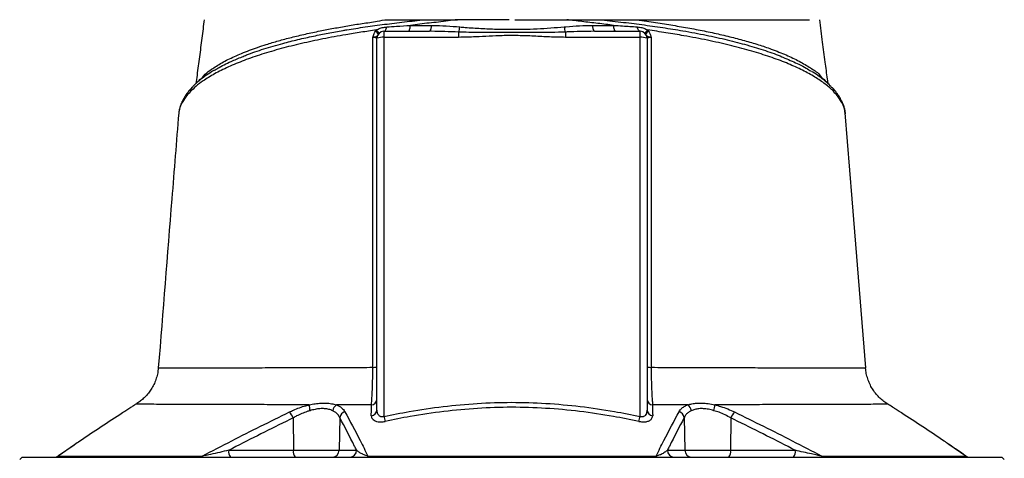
# Model space of a CAD drawing. Header units: millimetres. Extents: x 8 to 733, y 11 to 2128.
# Tile 10 of 11: x 99 to 522, y 1645 to 1833. Entities that reach past the tile are written whole.
import ezdxf

# ---------------------------------------------------------------- set-up
doc = ezdxf.new("R2010")
doc.units = ezdxf.units.MM

msp = doc.modelspace()

# ---------------------------------------------------------------- linework, layer by layer
at = {"color": 7, "linetype": 'Continuous', "lineweight": 25}
for p, q in [((252.06, 1828.31), (252.48, 1828.85)), ((255.72, 1828.26), (255.72, 1825.68)), ((255.72, 1828.26), (275.31, 1828.26)), ((287.8, 1827.94), (287.8, 1825.68)), ((333.64, 1827.94), (333.64, 1825.68)), ((346.13, 1828.26), (365.72, 1828.26)), ((365.72, 1825.68), (365.72, 1828.26)), ((368.96, 1828.85), (369.38, 1828.31)), ((252.72, 1665.64), (252.72, 1825.26)), ((255.72, 1825.68), (255.72, 1662.77)), ((287.8, 1825.68), (255.72, 1825.68)), ((365.72, 1825.68), (333.64, 1825.68)), ((365.72, 1662.77), (365.72, 1825.68)), ((368.72, 1825.26), (368.72, 1665.64)), ((448.35, 1804.03), (448.28, 1804.11)), ((167.61, 1793.17), (167.6, 1792.92)), ((453.9, 1792.86), (453.84, 1793.17)), ((462.55, 1683.58), (462.59, 1683.58)), ((472.29, 1667.97), (472.27, 1667.97)), ((216.75, 1662.16), (216.82, 1648.21)), ((236.71, 1662.3), (236.47, 1648.21)), ((384.73, 1662.3), (384.97, 1648.21)), ((404.69, 1662.16), (404.62, 1648.21)), ((122.6, 1650.48), (115.87, 1645.82)), ((189.06, 1648.21), (216.82, 1648.21)), ((216.82, 1648.21), (236.47, 1648.21)), ((236.47, 1648.21), (243.96, 1648.21)), ((377.48, 1648.21), (384.97, 1648.21)), ((384.97, 1648.21), (404.62, 1648.21)), ((404.62, 1648.21), (432.38, 1648.21)), ((100.22, 1645.26), (99.22, 1644.26)), ((100.22, 1645.26), (521.22, 1645.26)), ((522.22, 1644.26), (521.22, 1645.26))]:
    msp.add_line(p, q, dxfattribs=at)
at = {"color": 8, "linetype": 'Continuous', "lineweight": 25}
for p, q in [((176.06, 1806.8), (176.29, 1807.16)), ((445.21, 1806.84), (445.16, 1807.16)), ((445.16, 1807.16), (445.52, 1806.59)), ((122.8, 1650.58), (115.72, 1645.68)), ((505.72, 1645.68), (498.37, 1650.77))]:
    msp.add_line(p, q, dxfattribs=at)
at = {"color": 7, "linetype": 'Continuous', "lineweight": 25, "flags": 128}
for points in [[(255.72, 1828.26), (255.91, 1828.3), (256.09, 1828.4), (256.26, 1828.56), (256.42, 1828.79), (256.57, 1829.06), (256.69, 1829.39), (256.8, 1829.76), (256.88, 1830.17)], [(266.14, 1828.26), (266.31, 1828.31), (266.47, 1828.45), (266.62, 1828.68), (266.75, 1829), (266.87, 1829.38), (266.96, 1829.82), (267.03, 1830.31), (267.07, 1830.83)], [(355.3, 1828.26), (355.13, 1828.31), (354.97, 1828.45), (354.82, 1828.68), (354.69, 1829), (354.57, 1829.38), (354.48, 1829.82), (354.41, 1830.31), (354.37, 1830.83)], [(365.72, 1828.26), (365.53, 1828.3), (365.35, 1828.4), (365.18, 1828.56), (365.02, 1828.79), (364.87, 1829.06), (364.75, 1829.39), (364.64, 1829.76), (364.56, 1830.17)], [(462.66, 1683.59), (456.86, 1756.25), (453.91, 1793.17)]]:
    msp.add_lwpolyline(points, dxfattribs=at)
at = {"color": 7, "linetype": 'Continuous', "lineweight": 25}
for centre, radius, start, end in [((250.68, 1825.85), 2.83, 23.8856, 60.7882), ((251.1, 1826.87), 2.42, 9.2386, 55.0291), ((255.72, 1825.26), 3, 90, 180), ((273.03, 1830.3), 3.06, 318.1738, 9.6923), ((279.47, 1830.89), 8.84, 340.5139, 355.2802), ((341.97, 1830.89), 8.84, 184.7198, 199.4861), ((348.41, 1830.3), 3.06, 170.3077, 221.826), ((365.72, 1825.26), 3, 0, 90), ((370.34, 1826.87), 2.42, 124.9711, 170.7614), ((370.76, 1825.85), 2.83, 119.2118, 156.1144), ((254.98, 1819.98), 5.75, 82.6484, 113.196), ((366.46, 1819.98), 5.75, 66.804, 97.3516), ((251.26, 1691.58), 7.72, 267.5312, 280.9022), ((370.18, 1691.57), 7.71, 259.0871, 272.4719), ((232.89, 1667.59), 9.26, 178.9954, 194.7048), ((237.31, 1664.67), 3.67, 123.6473, 171.4519), ((249.99, 1670.39), 2.73, 276.734, 356.7457), ((371.45, 1670.39), 2.73, 183.2548, 263.2691), ((384.14, 1664.67), 3.67, 8.5466, 56.3506), ((388.55, 1667.59), 9.25, 345.2965, 1.0087), ((209.79, 1659.34), 7.51, 22.0587, 45.2496), ((239.85, 1661.76), 3.19, 106.8189, 170.2217), ((249.99, 1665.8), 2.73, 276.1533, 356.646), ((308.62, 1673.92), 54.06, 191.8994, 194.2273), ((312.83, 1673.92), 54.06, 345.7713, 348.0995), ((371.45, 1665.8), 2.73, 183.354, 263.8467), ((381.59, 1661.76), 3.19, 9.7797, 73.1846), ((411.65, 1659.34), 7.51, 134.7457, 157.9453), ((114.13, 1648.26), 3, 270.0054, 305.3439), ((114.22, 1648.15), 2.89, 270.0465, 301.226), ((176.54, 1646.81), 1.55, 271.3889, 313.7765), ((192.47, 1647.54), 3.48, 168.8067, 220.7032), ((220.23, 1647.54), 3.48, 168.807, 220.7029), ((233.53, 1648.21), 2.95, 270.9887, 359.9984), ((241.01, 1648.21), 2.95, 270.9889, 359.9983), ((248.19, 1645.9), 0.655, 282.0592, 342.4433), ((373.25, 1645.9), 0.655, 197.5552, 257.9398), ((380.43, 1648.21), 2.95, 180.0017, 269.0111), ((387.91, 1648.21), 2.95, 180.0016, 269.0113), ((401.21, 1647.54), 3.48, 319.2969, 11.1931), ((428.97, 1647.54), 3.48, 319.2971, 11.193), ((444.9, 1646.81), 1.55, 226.2384, 268.6044), ((507.31, 1648.27), 3, 234.7492, 269.9906), ((507.22, 1648.15), 2.89, 238.7791, 269.9546)]:
    msp.add_arc(centre, radius, start, end, dxfattribs=at)
at = {"color": 8, "linetype": 'Continuous', "lineweight": 25}
for centre, radius, start, end in [((175.13, 1802.29), 2.67, 136.7948, 179.8113), ((446.32, 1802.28), 2.68, 0.2063, 40.7317), ((171.39, 1796.75), 2.76, 154.1537, 177.1649), ((450.15, 1796.77), 2.66, 2.3875, 26.0587)]:
    msp.add_arc(centre, radius, start, end, dxfattribs=at)
at = {"color": 7, "linetype": 'Continuous', "lineweight": 25}
for points, knots in [([(178.49, 1833.26), (178.15, 1830.63), (177.48, 1825.35), (176.45, 1817.36), (175.6, 1810.83), (175.06, 1806.97), (174.89, 1805.76)], [0, 0, 0, 0, 0.289898, 0.579817, 0.868374, 1, 1, 1, 1]), ([(176.76, 1807.74), (176.76, 1807.74), (177.45, 1807.74), (178.86, 1810.2), (181.91, 1812.1), (185.98, 1814.82), (191.4, 1817.49), (197.75, 1820.13), (204.19, 1822.34), (210.34, 1824.18), (215.97, 1825.68), (221.94, 1827.1), (228, 1828.4), (234.08, 1829.57), (240.11, 1830.62), (246.39, 1831.69), (252.02, 1832.35), (255.76, 1833.26), (257.13, 1833.26), (257.13, 1833.26)], [0, 0, 0, 0, 0, 0.065218, 0.130675, 0.220363, 0.310052, 0.402347, 0.494643, 0.556083, 0.617523, 0.679778, 0.742033, 0.797135, 0.852236, 0.907899, 0.963562, 1, 1, 1, 1, 1]), ([(257.13, 1833.26), (257.68, 1833.26), (258.76, 1833.26), (260.38, 1833.26), (261.99, 1833.26), (263.59, 1833.26), (265.53, 1833.26), (267.83, 1833.26), (270.55, 1833.26), (272.4, 1833.26), (273.33, 1833.26)], [0, 0, 0, 0, 0.101917, 0.202879, 0.302889, 0.401951, 0.500069, 0.66183, 0.828469, 1, 1, 1, 1]), ([(287.26, 1833.26), (287.26, 1833.26), (286.06, 1833.26), (281.77, 1832.44), (275.14, 1831.87), (269.76, 1831.18), (267.07, 1830.83)], [0, 0, 0, 0, 0.000003, 0.193053, 0.595795, 1, 1, 1, 1]), ([(273.33, 1833.26), (273.55, 1833.26), (273.99, 1833.26), (274.65, 1833.26), (275.33, 1833.26), (276.03, 1833.26), (277.07, 1833.26), (278.46, 1833.26), (280.2, 1833.26), (281.95, 1833.26), (283.71, 1833.26), (285.48, 1833.26), (286.67, 1833.26), (287.26, 1833.26)], [0, 0, 0, 0, 0.048202, 0.097322, 0.147367, 0.198347, 0.250267, 0.373775, 0.500284, 0.624448, 0.74908, 0.874243, 1, 1, 1, 1]), ([(311.9, 1833.26), (312.3, 1833.26), (313.08, 1833.26), (314.27, 1833.26), (315.45, 1833.26), (316.63, 1833.26), (317.8, 1833.26), (318.98, 1833.26), (320.16, 1833.26), (321.33, 1833.26), (322.51, 1833.26), (323.68, 1833.26), (324.85, 1833.26), (326.02, 1833.26), (327.19, 1833.26), (328.36, 1833.26), (329.52, 1833.26), (330.69, 1833.26), (331.85, 1833.26), (333.02, 1833.26), (333.79, 1833.26), (334.18, 1833.26)], [0, 0, 0, 0, 0.052847, 0.105648, 0.158408, 0.211131, 0.263819, 0.316478, 0.36911, 0.421719, 0.47431, 0.526885, 0.579449, 0.632005, 0.684557, 0.737109, 0.789665, 0.842228, 0.894803, 0.947392, 1, 1, 1, 1]), ([(354.37, 1830.83), (352.13, 1831.11), (347.64, 1831.66), (340.91, 1832.45), (336.42, 1832.99), (334.23, 1833.26)], [0, 0, 0, 0, 0.3389706, 0.6787982, 1, 1, 1, 1]), ([(334.23, 1833.26), (334.53, 1833.26), (335.12, 1833.26), (336.01, 1833.26), (336.89, 1833.26), (337.77, 1833.26), (338.64, 1833.26), (339.51, 1833.26), (340.38, 1833.26), (341.44, 1833.26), (342.7, 1833.26), (344.12, 1833.26), (345.49, 1833.26), (346.82, 1833.26), (347.68, 1833.26), (348.11, 1833.26)], [0, 0, 0, 0, 0.062765, 0.125378, 0.187847, 0.25018, 0.312384, 0.374468, 0.436439, 0.498304, 0.604243, 0.707335, 0.807625, 0.905162, 1, 1, 1, 1]), ([(348.11, 1833.26), (348.7, 1833.26), (349.88, 1833.26), (351.62, 1833.26), (353.32, 1833.26), (354.44, 1833.26), (355, 1833.26)], [0, 0, 0, 0, 0.256856, 0.509136, 0.756848, 1, 1, 1, 1]), ([(355, 1833.26), (355.42, 1833.26), (356.73, 1833.26), (358.93, 1833.26), (361.61, 1833.26), (363.4, 1833.26), (364.31, 1833.26)], [0, 0, 0, 0, 0.134391, 0.418341, 0.706868, 1, 1, 1, 1]), ([(364.32, 1833.26), (365.75, 1833.05), (369.77, 1832.45), (376.22, 1831.46), (383.59, 1830.25), (390.72, 1828.94), (397.65, 1827.52), (404.3, 1825.98), (410.67, 1824.31), (416.64, 1822.53), (422.72, 1820.47), (428.66, 1818.1), (434.29, 1815.46), (439.05, 1812.44), (442.47, 1810.48), (444.07, 1807.74), (444.68, 1807.74), (444.68, 1807.74)], [0, 0, 0, 0, 0.036353, 0.101977, 0.167598, 0.234162, 0.300726, 0.369579, 0.438432, 0.508438, 0.578445, 0.66811, 0.757775, 0.850043, 0.942312, 1, 1, 1, 1, 1]), ([(364.32, 1833.26), (364.67, 1833.26), (365.38, 1833.26), (366.43, 1833.26), (367.48, 1833.26), (368.52, 1833.26), (369.57, 1833.26), (370.6, 1833.26), (371.63, 1833.26), (372.66, 1833.26), (373.68, 1833.26), (374.7, 1833.26), (375.72, 1833.26), (378.41, 1833.26), (382.7, 1833.26), (388.46, 1833.26), (394.03, 1833.26), (399.38, 1833.26), (404.51, 1833.26), (409.4, 1833.26), (414.03, 1833.26), (418.41, 1833.26), (422.52, 1833.26), (426.36, 1833.26), (429.88, 1833.26), (432.34, 1833.26), (433.91, 1833.26), (434.75, 1833.26), (435.55, 1833.26), (436.33, 1833.26), (437.08, 1833.26), (437.81, 1833.26), (438.27, 1833.26), (438.5, 1833.26)], [0, 0, 0, 0, 0.010299, 0.020596, 0.03089, 0.041183, 0.051475, 0.061768, 0.072061, 0.082355, 0.092652, 0.102951, 0.113254, 0.123561, 0.185249, 0.246982, 0.308889, 0.370735, 0.432864, 0.495008, 0.557252, 0.619549, 0.682503, 0.745393, 0.808835, 0.872282, 0.890519, 0.908752, 0.926985, 0.945222, 0.963468, 0.981726, 1, 1, 1, 1]), ([(446.56, 1805.64), (446.47, 1806.33), (446.02, 1809.48), (445.24, 1815.47), (444.13, 1823.99), (443.36, 1830.04), (442.95, 1833.26)], [0, 0, 0, 0, 0.0754, 0.341301, 0.649485, 1, 1, 1, 1]), ([(252.48, 1828.85), (250.25, 1828.52), (245.78, 1827.87), (238.06, 1826.6), (229.42, 1825.01), (220.15, 1823.03), (211.36, 1820.84), (203.12, 1818.42), (195.52, 1815.78), (188.73, 1812.96), (182.82, 1810.01), (178.3, 1807.21), (174.87, 1804.64), (173.26, 1803.08), (172.45, 1802.3)], [0, 0, 0, 0, 0.057053, 0.114105, 0.204157, 0.294366, 0.384423, 0.478681, 0.574164, 0.669982, 0.765815, 0.861321, 0.93066, 1, 1, 1, 1]), ([(250.99, 1825.66), (250.99, 1825.67), (250.99, 1825.69), (251.01, 1825.79), (251.09, 1826.21), (251.35, 1827.12), (251.79, 1827.85), (252.06, 1828.31)], [0, 0, 0, 0, 0.005383, 0.026153, 0.109334, 0.443259, 1, 1, 1, 1]), ([(252.48, 1828.85), (252.73, 1828.99), (253.52, 1829.45), (255.01, 1829.95), (256.25, 1830.09), (256.88, 1830.17)], [0, 0, 0, 0, 0.180283, 0.580108, 1, 1, 1, 1]), ([(256.88, 1830.17), (258.29, 1830.26), (261.63, 1830.49), (265.07, 1830.71), (267.07, 1830.83)], [0, 0, 0, 0, 0.420027, 1, 1, 1, 1]), ([(267.07, 1830.83), (268.97, 1830.83), (271.95, 1830.82), (274.96, 1830.82), (276.04, 1830.82)], [0, 0, 0, 0, 0.641626, 1, 1, 1, 1]), ([(287.8, 1827.94), (285.81, 1828.02), (281.9, 1828.18), (277.74, 1828.26), (275.56, 1828.26), (275.31, 1828.26)], [0, 0, 0, 0, 0.477238, 0.938777, 1, 1, 1, 1]), ([(276.04, 1830.82), (276.29, 1830.82), (278.44, 1830.81), (282.51, 1830.65), (286.35, 1830.32), (288.28, 1830.16)], [0, 0, 0, 0, 0.0615093, 0.5300232, 1, 1, 1, 1]), ([(333.64, 1827.94), (331.65, 1827.88), (325.14, 1827.68), (315.61, 1827.83), (305.2, 1827.81), (296.43, 1827.7), (290.68, 1827.86), (287.8, 1827.94)], [0, 0, 0, 0, 0.13077, 0.426655, 0.622596, 0.811325, 1, 1, 1, 1]), ([(288.28, 1830.16), (289.07, 1830.09), (292.08, 1829.83), (297.35, 1829.48), (303.64, 1829.22), (311.7, 1829.06), (321.46, 1829.28), (329.29, 1829.87), (333.16, 1830.16)], [0, 0, 0, 0, 0.053877, 0.203608, 0.35334, 0.472668, 0.739438, 1, 1, 1, 1]), ([(333.16, 1830.16), (333.41, 1830.18), (335.59, 1830.38), (339.68, 1830.71), (343.49, 1830.78), (345.4, 1830.82)], [0, 0, 0, 0, 0.061017, 0.529839, 1, 1, 1, 1]), ([(346.13, 1828.26), (344.15, 1828.25), (340.24, 1828.21), (336.07, 1828.05), (333.89, 1827.95), (333.64, 1827.94)], [0, 0, 0, 0, 0.477272, 0.938756, 1, 1, 1, 1]), ([(345.4, 1830.82), (347.33, 1830.82), (350.34, 1830.83), (353.31, 1830.83), (354.37, 1830.83)], [0, 0, 0, 0, 0.641626, 1, 1, 1, 1]), ([(354.37, 1830.83), (355.66, 1830.75), (359.11, 1830.54), (362.46, 1830.31), (364.56, 1830.17)], [0, 0, 0, 0, 0.374247, 1, 1, 1, 1]), ([(364.56, 1830.17), (364.89, 1830.13), (365.84, 1830.04), (367.36, 1829.69), (368.44, 1829.12), (368.96, 1828.85)], [0, 0, 0, 0, 0.221219, 0.62911, 1, 1, 1, 1]), ([(449, 1802.29), (448.66, 1802.63), (447.28, 1804.01), (444.34, 1806.39), (439.7, 1809.38), (434.2, 1812.27), (427.88, 1815.03), (420.72, 1817.63), (412.77, 1820.08), (404.1, 1822.36), (394.71, 1824.48), (385.57, 1826.22), (376.93, 1827.67), (371.62, 1828.46), (368.96, 1828.85)], [0, 0, 0, 0, 0.030225, 0.122394, 0.214849, 0.307291, 0.399443, 0.491868, 0.584612, 0.677344, 0.76975, 0.864043, 0.932022, 1, 1, 1, 1]), ([(369.38, 1828.31), (369.57, 1828.01), (369.92, 1827.46), (370.22, 1826.66), (370.36, 1826.14), (370.42, 1825.88), (370.43, 1825.79), (370.44, 1825.73), (370.45, 1825.69), (370.45, 1825.67), (370.45, 1825.66)], [0, 0, 0, 0, 0.3737381, 0.6799931, 0.882561, 0.9278027, 0.9572741, 0.9755908, 0.9946231, 1, 1, 1, 1]), ([(250.93, 1683.87), (250.94, 1692.01), (250.96, 1708.3), (250.97, 1732.7), (250.99, 1757.07), (251, 1788.09), (250.99, 1810.91), (250.99, 1825.66)], [0, 0, 0, 0, 0.171631, 0.343314, 0.514958, 0.68665, 1, 1, 1, 1]), ([(253.27, 1826.99), (253.11, 1826.75), (252.87, 1826.37), (252.44, 1826), (252.03, 1825.83), (251.64, 1825.74), (251.45, 1825.71), (251.29, 1825.69), (251.18, 1825.68), (251.09, 1825.67), (251.03, 1825.66), (251, 1825.66), (250.99, 1825.66)], [0, 0, 0, 0, 0.303376, 0.487897, 0.736258, 0.81287, 0.873582, 0.919112, 0.951171, 0.971955, 0.996321, 1, 1, 1, 1]), ([(252.72, 1825.26), (252.69, 1825.31), (252.62, 1825.41), (252.1, 1825.54), (251.5, 1825.62), (251.09, 1825.65), (250.99, 1825.66)], [0, 0, 0, 0, 0.303725, 0.605662, 0.903127, 1, 1, 1, 1]), ([(333.64, 1825.68), (331.38, 1825.72), (326.87, 1825.8), (320.11, 1826.2), (313.34, 1826.46), (305.01, 1826.44), (296.51, 1825.85), (290.25, 1825.73), (287.8, 1825.68)], [0, 0, 0, 0, 0.14764, 0.295323, 0.442939, 0.590521, 0.839573, 1, 1, 1, 1]), ([(370.45, 1825.66), (370.44, 1825.66), (370.41, 1825.66), (370.17, 1825.68), (369.88, 1825.72), (369.51, 1825.81), (369.22, 1825.91), (368.83, 1826.12), (368.53, 1826.45), (368.28, 1826.83), (368.17, 1826.99)], [0, 0, 0, 0, 0.003678, 0.028035, 0.19968, 0.265846, 0.398454, 0.530977, 0.796974, 1, 1, 1, 1]), ([(370.45, 1825.66), (370.35, 1825.65), (369.95, 1825.62), (369.34, 1825.54), (368.82, 1825.41), (368.75, 1825.31), (368.72, 1825.26)], [0, 0, 0, 0, 0.096873, 0.394338, 0.696275, 1, 1, 1, 1]), ([(370.45, 1825.66), (370.44, 1813.91), (370.44, 1802.14), (370.45, 1778.56), (370.45, 1766.76), (370.46, 1743.12), (370.47, 1731.28), (370.49, 1707.59), (370.5, 1695.73), (370.51, 1683.87)], [0, 0, 0, 0, 0.25, 0.25, 0.5, 0.5, 0.75, 0.75, 1, 1, 1, 1]), ([(182.89, 1811.5), (183.35, 1811.81), (185.39, 1813.12), (189.31, 1815.07), (193.17, 1816.65), (194.78, 1817.3)], [0, 0, 0, 0, 0.147684, 0.645021, 1, 1, 1, 1]), ([(427.95, 1816.78), (430.02, 1815.9), (433.34, 1814.48), (436.91, 1812.57), (438.52, 1811.58), (439.2, 1811.16)], [0, 0, 0, 0, 0.489167, 0.787523, 1, 1, 1, 1]), ([(182.6, 1811.4), (182.26, 1811.2), (180.89, 1810.4), (178.77, 1808.95), (176.24, 1807.01), (174.38, 1805.4), (173.47, 1804.39), (173.2, 1804.1)], [0, 0, 0, 0, 0.085046, 0.351111, 0.616923, 0.887659, 1, 1, 1, 1]), ([(448.25, 1803.95), (447.98, 1804.25), (447.09, 1805.24), (445.27, 1806.87), (442.77, 1808.84), (440.82, 1810.23), (439.63, 1810.92), (439.47, 1811.02)], [0, 0, 0, 0, 0.121036, 0.400053, 0.678674, 0.955883, 1, 1, 1, 1]), ([(176.29, 1807.16), (176.52, 1807.45), (176.76, 1807.74), (176.76, 1807.74), (176.76, 1807.74)], [0, 0, 0, 0, 0.999973, 1, 1, 1, 1]), ([(444.68, 1807.74), (444.68, 1807.74), (444.86, 1807.74), (445.01, 1807.45), (445.16, 1807.16)], [0, 0, 0, 0, 0.000028, 1, 1, 1, 1]), ([(172.45, 1802.3), (171.81, 1801.57), (170.18, 1799.76), (169.21, 1797.96), (168.63, 1796.88)], [0, 0, 0, 0, 0.398249, 1, 1, 1, 1]), ([(173.19, 1804.1), (172.71, 1803.58), (171.61, 1802.39), (170.27, 1800.45), (169.35, 1798.9), (168.98, 1798.1), (168.91, 1797.95)], [0, 0, 0, 0, 0.2597798, 0.5928089, 0.9227644, 1, 1, 1, 1]), ([(452.54, 1797.94), (452.22, 1798.57), (451.57, 1799.85), (450.19, 1801.86), (449.07, 1803.31), (448.34, 1804.02), (448.27, 1804.1)], [0, 0, 0, 0, 0.309523, 0.632568, 0.962384, 1, 1, 1, 1]), ([(452.81, 1796.88), (452.23, 1797.96), (451.26, 1799.75), (449.64, 1801.57), (449, 1802.29)], [0, 0, 0, 0, 0.602635, 1, 1, 1, 1]), ([(168.94, 1797.93), (168.77, 1797.59), (168.3, 1796.65), (167.89, 1795.43), (167.77, 1794.54), (167.73, 1794.3)], [0, 0, 0, 0, 0.288387, 0.805955, 1, 1, 1, 1]), ([(453.94, 1792.84), (453.94, 1792.98), (453.93, 1793.79), (453.58, 1795.27), (453.12, 1796.83), (452.67, 1797.7), (452.54, 1797.93)], [0, 0, 0, 0, 0.07964, 0.4651295, 0.854745, 1, 1, 1, 1]), ([(167.66, 1793.86), (167.59, 1793.56), (167.52, 1793.25), (167.52, 1792.93), (167.52, 1792.9)], [0, 0, 0, 0, 0.929186, 1, 1, 1, 1]), ([(167.53, 1793.17), (166.54, 1780.87), (163.62, 1744.34), (160.71, 1707.81), (158.78, 1683.58)], [0, 0, 0, 0, 0.336891, 1, 1, 1, 1]), ([(158.73, 1683.59), (158.69, 1683.09), (158.6, 1681.78), (158.12, 1679.74), (157.36, 1677.51), (156.36, 1675.46), (155.18, 1673.58), (153.84, 1671.89), (152.38, 1670.41), (150.82, 1669.14), (149.73, 1668.35), (149.13, 1668.03), (149.11, 1668.02)], [0, 0, 0, 0, 0.0791201, 0.2061915, 0.3295904, 0.4494897, 0.5659348, 0.6788862, 0.788197, 0.893633, 0.9948277, 1, 1, 1, 1]), ([(250.31, 1667.68), (250.37, 1668.31), (250.48, 1669.57), (250.63, 1672.06), (250.76, 1674.94), (250.85, 1677.96), (250.91, 1680.97), (250.92, 1682.9), (250.93, 1683.87)], [0, 0, 0, 0, 0.173967, 0.35284, 0.528231, 0.709338, 0.852975, 1, 1, 1, 1]), ([(370.51, 1683.87), (370.52, 1682.81), (370.53, 1680.71), (370.59, 1677.67), (370.68, 1674.84), (370.8, 1672.24), (370.93, 1669.95), (371.05, 1668.49), (371.12, 1667.81), (371.13, 1667.68)], [0, 0, 0, 0, 0.159322, 0.318665, 0.476802, 0.634973, 0.798379, 0.961817, 1, 1, 1, 1]), ([(472.29, 1668.01), (472.27, 1668.03), (471.63, 1668.37), (470.43, 1669.24), (468.74, 1670.65), (467.18, 1672.31), (465.8, 1674.17), (464.63, 1676.2), (463.69, 1678.37), (463.04, 1680.65), (462.69, 1682.4), (462.65, 1683.39), (462.65, 1683.59)], [0, 0, 0, 0, 0.0042396, 0.1150893, 0.2316012, 0.3512776, 0.4729879, 0.5960149, 0.7199109, 0.8443839, 0.9692282, 1, 1, 1, 1]), ([(149.03, 1667.96), (148.99, 1667.94), (148.91, 1667.89), (148.18, 1667.4), (146.97, 1666.6), (145.35, 1665.55), (144.01, 1664.68), (143.33, 1664.25)], [0, 0, 0, 0, 0.17805, 0.380751, 0.590984, 0.792747, 1, 1, 1, 1]), ([(215.08, 1664.67), (215.65, 1664.94), (217.06, 1665.6), (219.43, 1666.53), (221.73, 1667.28), (223.14, 1667.63), (223.64, 1667.76)], [0, 0, 0, 0, 0.212017, 0.519107, 0.832727, 1, 1, 1, 1]), ([(223.64, 1667.76), (224.48, 1667.92), (226.18, 1668.26), (228.65, 1668.52), (231, 1668.53), (233.27, 1668.28), (234.59, 1667.91), (235.27, 1667.72)], [0, 0, 0, 0, 0.192214, 0.388192, 0.582911, 0.782208, 1, 1, 1, 1]), ([(235.27, 1667.72), (235.71, 1667.56), (236.12, 1667.37), (236.87, 1666.94), (237.21, 1666.71), (238.12, 1665.98), (238.59, 1665.42), (238.93, 1664.81)], [0, 0, 0, 0, 0.25, 0.25, 0.5, 0.5, 1, 1, 1, 1]), ([(250.31, 1667.68), (247.76, 1667.69), (242.66, 1667.7), (237.74, 1667.71), (235.27, 1667.72)], [0, 0, 0, 0, 0.499328, 1, 1, 1, 1]), ([(250.28, 1663.08), (250.29, 1664.08), (250.3, 1665.61), (250.31, 1667.14), (250.31, 1667.68)], [0, 0, 0, 0, 0.646223, 1, 1, 1, 1]), ([(255.72, 1662.77), (259.34, 1663.5), (267.77, 1665.2), (281.13, 1667.14), (295.79, 1668.5), (310.53, 1668.98), (325.31, 1668.52), (340.06, 1667.17), (353.54, 1665.22), (362.05, 1663.51), (365.72, 1662.77)], [0, 0, 0, 0, 0.099949, 0.232616, 0.365376, 0.498007, 0.631512, 0.765147, 0.898688, 1, 1, 1, 1]), ([(365.22, 1660.63), (361.58, 1661.37), (353.15, 1663.08), (339.79, 1665.04), (325.18, 1666.38), (310.53, 1666.84), (295.92, 1666.36), (281.41, 1665), (268.16, 1663.06), (259.81, 1661.36), (256.22, 1660.63)], [0, 0, 0, 0, 0.101427, 0.234929, 0.368527, 0.501991, 0.634583, 0.767307, 0.899937, 1, 1, 1, 1]), ([(386.17, 1667.72), (383.71, 1667.71), (378.79, 1667.7), (373.68, 1667.69), (371.13, 1667.68)], [0, 0, 0, 0, 0.499331, 1, 1, 1, 1]), ([(371.13, 1667.68), (371.13, 1666.69), (371.14, 1665.16), (371.15, 1663.63), (371.16, 1663.08)], [0, 0, 0, 0, 0.646195, 1, 1, 1, 1]), ([(382.51, 1664.81), (382.66, 1665.06), (383.05, 1665.69), (383.99, 1666.59), (385.12, 1667.3), (385.93, 1667.62), (386.17, 1667.72)], [0, 0, 0, 0, 0.205616, 0.529607, 0.860485, 1, 1, 1, 1]), ([(386.17, 1667.72), (386.77, 1667.89), (387.99, 1668.24), (390.12, 1668.51), (392.45, 1668.53), (395.02, 1668.3), (396.85, 1667.94), (397.8, 1667.76)], [0, 0, 0, 0, 0.192332, 0.388421, 0.583167, 0.782495, 1, 1, 1, 1]), ([(397.8, 1667.76), (398.66, 1667.53), (400.54, 1667.05), (403.44, 1666.01), (405.38, 1665.12), (406.36, 1664.67)], [0, 0, 0, 0, 0.290784, 0.640635, 1, 1, 1, 1]), ([(478.11, 1664.25), (477.75, 1664.48), (476.79, 1665.09), (475.41, 1665.99), (474.13, 1666.83), (473.16, 1667.47), (472.59, 1667.84), (472.33, 1668.01), (472.4, 1667.97), (472.41, 1667.96)], [0, 0, 0, 0, 0.108351, 0.28718, 0.46985, 0.639473, 0.813332, 0.99485, 1, 1, 1, 1]), ([(143.33, 1664.25), (137.21, 1660.27), (130.34, 1655.81), (123.55, 1651.1), (122.8, 1650.58)], [0, 0, 0, 0, 0.890436, 1, 1, 1, 1]), ([(177.61, 1645.69), (181.85, 1647.91), (194.26, 1654.4), (206.81, 1660.59), (215.08, 1664.67)], [0, 0, 0, 0, 0.341528, 1, 1, 1, 1]), ([(223.94, 1665.24), (223.53, 1665.12), (222.35, 1664.77), (220.41, 1664.02), (218.42, 1663.09), (217.23, 1662.43), (216.75, 1662.16)], [0, 0, 0, 0, 0.165193, 0.471819, 0.785552, 1, 1, 1, 1]), ([(233.68, 1665.21), (233.13, 1665.43), (232.1, 1665.84), (230.22, 1666.14), (228.24, 1666.13), (226.12, 1665.82), (224.67, 1665.44), (223.94, 1665.24)], [0, 0, 0, 0, 0.220341, 0.411845, 0.610316, 0.802211, 1, 1, 1, 1]), ([(236.71, 1662.3), (236.48, 1662.73), (236, 1663.6), (234.93, 1664.56), (234.04, 1665.03), (233.68, 1665.21)], [0, 0, 0, 0, 0.368732, 0.746876, 1, 1, 1, 1]), ([(238.93, 1664.81), (241.12, 1660.73), (244.45, 1654.54), (247.7, 1647.96), (248.82, 1645.71)], [0, 0, 0, 0, 0.658362, 1, 1, 1, 1]), ([(250.28, 1663.08), (250.29, 1662.91), (250.33, 1662.31), (250.81, 1661.5), (251.87, 1660.82), (253.13, 1660.46), (254.62, 1660.37), (255.69, 1660.55), (256.22, 1660.63)], [0, 0, 0, 0, 0.101041, 0.357622, 0.532011, 0.687794, 0.8439, 1, 1, 1, 1]), ([(255.72, 1662.77), (255.53, 1662.71), (255.27, 1662.61), (254.79, 1662.57), (254.46, 1662.61), (253.99, 1662.77), (253.5, 1663.11), (252.97, 1663.92), (252.75, 1664.81), (252.73, 1665.45), (252.72, 1665.64)], [0, 0, 0, 0, 0.094147, 0.132152, 0.237006, 0.263902, 0.407976, 0.588185, 0.880005, 1, 1, 1, 1]), ([(365.22, 1660.63), (365.71, 1660.55), (366.78, 1660.37), (368.37, 1660.46), (369.78, 1660.89), (370.92, 1661.75), (371.07, 1662.59), (371.16, 1663.08)], [0, 0, 0, 0, 0.142737, 0.31783, 0.49234, 0.703152, 1, 1, 1, 1]), ([(368.72, 1665.64), (368.68, 1665.1), (368.61, 1664.21), (368.06, 1663.22), (367.42, 1662.73), (366.85, 1662.58), (366.37, 1662.58), (366, 1662.66), (365.77, 1662.75), (365.72, 1662.77)], [0, 0, 0, 0, 0.345186, 0.568039, 0.731055, 0.824473, 0.879147, 0.973785, 1, 1, 1, 1]), ([(372.62, 1645.71), (373.74, 1647.96), (377, 1654.54), (380.32, 1660.73), (382.51, 1664.81)], [0, 0, 0, 0, 0.341796, 1, 1, 1, 1]), ([(387.76, 1665.21), (387.56, 1665.11), (386.89, 1664.79), (385.95, 1664.08), (385.17, 1663.18), (384.85, 1662.55), (384.73, 1662.3)], [0, 0, 0, 0, 0.137811, 0.461189, 0.7921, 1, 1, 1, 1]), ([(397.5, 1665.24), (396.69, 1665.46), (395.16, 1665.86), (392.97, 1666.14), (391.01, 1666.12), (389.22, 1665.8), (388.26, 1665.41), (387.76, 1665.21)], [0, 0, 0, 0, 0.220063, 0.4116, 0.610109, 0.802106, 1, 1, 1, 1]), ([(404.69, 1662.16), (403.89, 1662.59), (402.28, 1663.47), (399.84, 1664.52), (398.22, 1665.02), (397.5, 1665.24)], [0, 0, 0, 0, 0.351669, 0.712302, 1, 1, 1, 1]), ([(406.36, 1664.67), (414.63, 1660.59), (427.18, 1654.4), (439.59, 1647.91), (443.83, 1645.69)], [0, 0, 0, 0, 0.658559, 1, 1, 1, 1]), ([(498.37, 1650.77), (497.72, 1651.22), (491.01, 1655.87), (484.23, 1660.28), (478.11, 1664.25)], [0, 0, 0, 0, 0.097881, 1, 1, 1, 1]), ([(216.75, 1662.16), (208.52, 1658.08), (199.26, 1653.49), (190.08, 1648.74), (189.06, 1648.21)], [0, 0, 0, 0, 0.88912, 1, 1, 1, 1]), ([(243.96, 1648.21), (243.68, 1648.78), (241.28, 1653.61), (238.86, 1658.23), (236.71, 1662.3)], [0, 0, 0, 0, 0.116776, 1, 1, 1, 1]), ([(384.73, 1662.3), (382.58, 1658.23), (380.16, 1653.61), (377.76, 1648.78), (377.48, 1648.21)], [0, 0, 0, 0, 0.883029, 1, 1, 1, 1]), ([(432.38, 1648.21), (431.37, 1648.74), (422.18, 1653.49), (412.92, 1658.08), (404.69, 1662.16)], [0, 0, 0, 0, 0.110734, 1, 1, 1, 1]), ([(505.58, 1645.82), (505.56, 1645.84), (503.24, 1647.48), (500.89, 1649.08), (498.57, 1650.66)], [0, 0, 0, 0, 0.008154, 1, 1, 1, 1]), ([(115.72, 1645.68), (116.81, 1645.68), (118.99, 1645.68), (123.39, 1645.68), (128.42, 1645.68), (134.07, 1645.69), (140.5, 1645.69), (146.92, 1645.69), (153.02, 1645.69), (159.58, 1645.69), (167.64, 1645.69), (174.28, 1645.69), (177.61, 1645.69)], [0, 0, 0, 0, 0.114417, 0.229437, 0.331952, 0.434467, 0.538752, 0.643037, 0.713127, 0.783355, 0.891424, 1, 1, 1, 1]), ([(189.06, 1648.21), (187.76, 1647.92), (185.15, 1647.32), (181.69, 1646.55), (179.2, 1646.01), (178.03, 1645.77), (177.67, 1645.71), (177.61, 1645.69)], [0, 0, 0, 0, 0.345254, 0.69394, 0.898529, 0.984205, 1, 1, 1, 1]), ([(248.82, 1645.71), (248.7, 1645.73), (248.17, 1645.86), (247.28, 1646.17), (246.15, 1646.69), (245.06, 1647.35), (244.35, 1647.87), (244.02, 1648.16), (243.96, 1648.21)], [0, 0, 0, 0, 0.037986, 0.175959, 0.387917, 0.661531, 0.93723, 1, 1, 1, 1]), ([(248.82, 1645.71), (252.3, 1645.71), (259.89, 1645.71), (271.83, 1645.71), (284.62, 1645.71), (297.61, 1645.71), (310.23, 1645.71), (322.36, 1645.71), (334.02, 1645.71), (345.66, 1645.71), (356.7, 1645.71), (365.68, 1645.71), (370.78, 1645.71), (372.62, 1645.71)], [0, 0, 0, 0, 0.086859, 0.189259, 0.291659, 0.395824, 0.49999, 0.592491, 0.684992, 0.778787, 0.872581, 0.953848, 1, 1, 1, 1]), ([(377.48, 1648.21), (377.12, 1647.92), (376.4, 1647.33), (375.07, 1646.57), (373.81, 1646.03), (372.99, 1645.79), (372.67, 1645.72), (372.62, 1645.71)], [0, 0, 0, 0, 0.3408202, 0.6849878, 0.8982368, 0.9843461, 1, 1, 1, 1]), ([(443.83, 1645.69), (443.69, 1645.72), (443.06, 1645.84), (441.55, 1646.16), (439.03, 1646.71), (435.86, 1647.42), (433.54, 1647.95), (432.38, 1648.21)], [0, 0, 0, 0, 0.038429, 0.174524, 0.384287, 0.690772, 1, 1, 1, 1]), ([(443.83, 1645.69), (446.5, 1645.69), (452.31, 1645.69), (460.65, 1645.69), (468.89, 1645.69), (476.5, 1645.69), (483.18, 1645.69), (488.95, 1645.69), (493.91, 1645.68), (498.25, 1645.68), (501.76, 1645.68), (504.17, 1645.68), (505.31, 1645.68), (505.72, 1645.68)], [0, 0, 0, 0, 0.086593, 0.189074, 0.291555, 0.395806, 0.500057, 0.592877, 0.685698, 0.779824, 0.873951, 0.954173, 1, 1, 1, 1])]:
    msp.add_open_spline(points, degree=3, knots=knots, dxfattribs=at)
at = {"color": 8, "linetype": 'Continuous', "lineweight": 25}
for points, knots in [([(194.78, 1817.3), (195.4, 1817.57), (198.2, 1818.76), (204.02, 1820.71), (211.45, 1822.91), (218.68, 1824.74), (225.17, 1826.19), (231.68, 1827.49), (236.49, 1828.36), (241.8, 1829.25), (247.66, 1830.15), (255.96, 1831.29), (264.5, 1832.34), (270.39, 1832.96), (273.33, 1833.26)], [0, 0, 0, 0, 0.035434, 0.158803, 0.280764, 0.369201, 0.457637, 0.535147, 0.612657, 0.630814, 0.722604, 0.814397, 0.907198, 1, 1, 1, 1]), ([(348.11, 1833.26), (351.23, 1832.94), (357.47, 1832.28), (366.61, 1831.15), (375.54, 1829.9), (384.82, 1828.41), (394.14, 1826.66), (403.33, 1824.62), (411.87, 1822.4), (419.66, 1819.97), (425.09, 1818.09), (427.54, 1816.97), (427.95, 1816.78)], [0, 0, 0, 0, 0.096195, 0.19239, 0.290423, 0.388452, 0.507804, 0.623228, 0.738651, 0.8574, 0.97615, 1, 1, 1, 1]), ([(168.63, 1796.88), (168.22, 1795.97), (167.67, 1794.74), (167.62, 1793.5), (167.61, 1793.17)], [0, 0, 0, 0, 0.7339423, 1, 1, 1, 1]), ([(453.84, 1793.17), (453.75, 1793.92), (453.59, 1795.16), (453.03, 1796.4), (452.81, 1796.88)], [0, 0, 0, 0, 0.608318, 1, 1, 1, 1]), ([(158.83, 1683.58), (158.92, 1683.58), (159.11, 1683.58), (160.99, 1683.59), (163.96, 1683.59), (168.01, 1683.6), (172.92, 1683.61), (178.79, 1683.63), (185.62, 1683.65), (193.43, 1683.68), (202.17, 1683.71), (211.7, 1683.75), (221.44, 1683.78), (231.21, 1683.81), (240.84, 1683.84), (247.57, 1683.86), (250.93, 1683.87)], [0, 0, 0, 0, 0.072888, 0.151565, 0.22991, 0.301821, 0.373977, 0.446134, 0.518045, 0.591662, 0.665545, 0.739423, 0.813034, 0.875329, 0.937707, 1, 1, 1, 1]), ([(370.51, 1683.87), (374.35, 1683.86), (382.02, 1683.84), (392.91, 1683.8), (403.27, 1683.77), (412.99, 1683.73), (422.03, 1683.7), (430.29, 1683.67), (437.77, 1683.65), (444.38, 1683.63), (450.08, 1683.61), (454.78, 1683.6), (458.45, 1683.59), (460.98, 1683.58), (462.44, 1683.58), (462.52, 1683.58), (462.55, 1683.58)], [0, 0, 0, 0, 0.071366, 0.142859, 0.214229, 0.286114, 0.358246, 0.430382, 0.502272, 0.575771, 0.64953, 0.723288, 0.796786, 0.870519, 0.944527, 1, 1, 1, 1]), ([(223.64, 1667.76), (221.18, 1667.76), (214.93, 1667.78), (205.46, 1667.82), (195.34, 1667.85), (186, 1667.88), (177.65, 1667.91), (170.4, 1667.93), (164.17, 1667.95), (158.91, 1667.96), (154.61, 1667.97), (151.41, 1667.97), (149.71, 1667.98), (149.05, 1667.98), (149.11, 1667.98), (149.13, 1667.98)], [0, 0, 0, 0, 0.054432, 0.138947, 0.223463, 0.310482, 0.3975, 0.480105, 0.56271, 0.647609, 0.732509, 0.822419, 0.912328, 0.974325, 1, 1, 1, 1]), ([(472.27, 1667.97), (472.25, 1667.98), (472.18, 1667.98), (470.65, 1667.98), (467.94, 1667.97), (464.07, 1667.96), (459.14, 1667.95), (453.07, 1667.94), (446, 1667.91), (438.09, 1667.89), (429.38, 1667.86), (419.74, 1667.83), (409.24, 1667.79), (401.63, 1667.77), (397.8, 1667.76)], [0, 0, 0, 0, 0.0623545, 0.1497178, 0.237082, 0.3214631, 0.4058446, 0.492663, 0.5794811, 0.6620643, 0.7446472, 0.8295292, 0.914411, 1, 1, 1, 1]), ([(115.72, 1645.68), (115.73, 1645.71), (115.76, 1645.75), (115.84, 1645.8), (115.87, 1645.81)], [0, 0, 0, 0, 0.718764, 1, 1, 1, 1]), ([(505.58, 1645.81), (505.6, 1645.79), (505.68, 1645.75), (505.71, 1645.71), (505.72, 1645.68)], [0, 0, 0, 0, 0.322224, 1, 1, 1, 1])]:
    msp.add_open_spline(points, degree=3, knots=knots, dxfattribs=at)
at = {"color": 7, "linetype": 'Continuous', "lineweight": 25}
msp.add_open_spline([(309.44, 1833.26), (301.98, 1833.26), (294.56, 1833.26), (287.26, 1833.26)], degree=3, dxfattribs=at)

doc.saveas('drawing.dxf')
